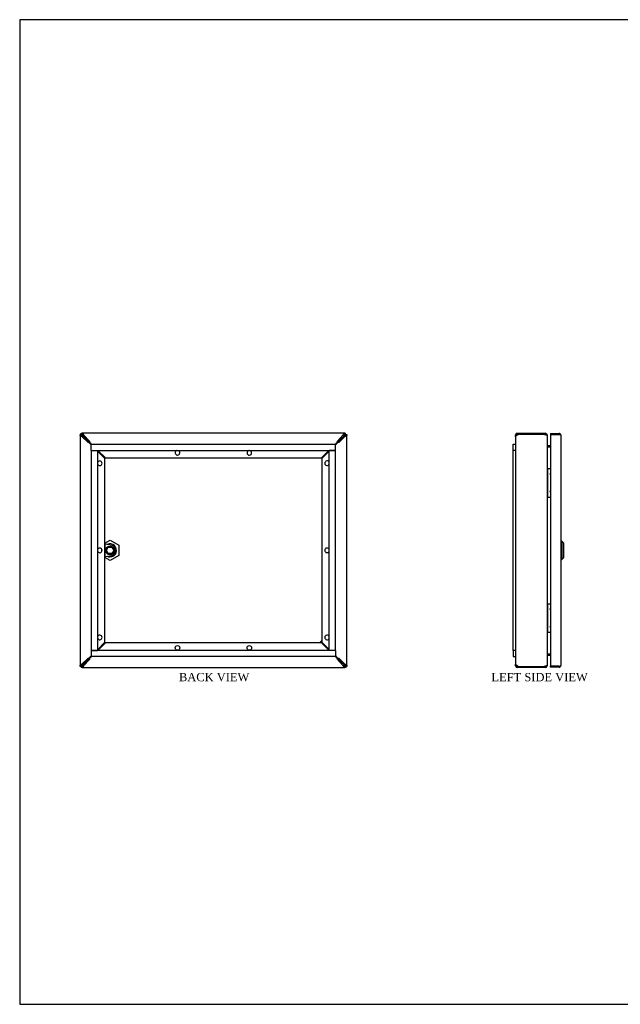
# Model space of a CAD drawing. Header units: inches. Extents: x 0.2 to 89.8, y -0.5 to 59.8.
# Tile 1 of 4: x 0.2 to 36.6, y 0.2 to 59.8. Entities that reach past the tile are written whole.
import ezdxf
from ezdxf.enums import TextEntityAlignment as Align

# ---------------------------------------------------------------- set-up
doc = ezdxf.new("R2010")
doc.units = ezdxf.units.IN
doc.header["$MEASUREMENT"] = 0
for name, color, linetype in [('COM56539-4', 7, 'Continuous'), ('COM56540-1', 7, 'Continuous'), ('COM71234-10', 7, 'Continuous'), ('Default', 7, 'Continuous'), ('GSK11134', 7, 'Continuous'), ('HNG14580-1', 7, 'Continuous'), ('LOK10007', 7, 'Continuous'), ('LOK10007CAM', 7, 'Continuous'), ('LOK10007NUT', 7, 'Continuous'), ('LOK10007SC', 7, 'Continuous'), ('STD26258', 7, 'Continuous')]:
    doc.layers.add(name, color=color, linetype=linetype)
doc.styles.add('SEACAD_Times_New_Roman', font='times.ttf')

# ---------------------------------------------------------------- blocks, each defined once
blk = doc.blocks.new('SE2')
at = {"layer": 'COM56539-4', "color": 7, "linetype": 'Continuous'}
for p, q in [((30.322, 34.636), (30.25, 34.636)), ((30.25, 34.535), (30.25, 34.636)), ((30.322, 34.602), (30.322, 34.636)), ((30.358, 34.744), (30.412, 34.744)), ((30.358, 34.672), (30.358, 34.744)), ((30.358, 34.672), (30.412, 34.672)), ((30.412, 34.744), (31.996, 34.744)), ((30.412, 34.672), (30.412, 34.744)), ((31.996, 34.672), (31.996, 34.744)), ((31.996, 34.744), (32.05, 34.744)), ((31.996, 34.672), (32.05, 34.672)), ((32.05, 34.672), (32.05, 34.744)), ((32.114, 34.636), (32.158, 34.636)), ((32.158, 34.636), (32.158, 34.615)), ((32.194, 33.922), (32.194, 33.994)), ((32.194, 33.994), (32.375, 33.994)), ((32.194, 21.376), (32.194, 21.304)), ((32.194, 21.304), (32.375, 21.304)), ((30.25, 20.662), (30.25, 20.763)), ((30.322, 20.662), (30.25, 20.662)), ((30.322, 20.662), (30.322, 20.696)), ((30.412, 20.626), (30.358, 20.626)), ((30.358, 20.626), (30.358, 20.554)), ((30.412, 20.554), (30.358, 20.554)), ((30.412, 20.626), (30.412, 20.554)), ((31.996, 20.554), (30.412, 20.554)), ((32.05, 20.626), (31.996, 20.626)), ((31.996, 20.626), (31.996, 20.554)), ((32.05, 20.554), (31.996, 20.554)), ((32.05, 20.626), (32.05, 20.554)), ((32.114, 20.662), (32.158, 20.662)), ((32.158, 20.684), (32.158, 20.662))]:
    blk.add_line(p, q, dxfattribs=at)
for centre, radius, start, end in [((30.358, 34.636), 0.108, 90, 180), ((30.358, 34.636), 0.036, 90, 180), ((32.05, 34.636), 0.108, 0, 90), ((32.05, 34.636), 0.036, 11.40808, 90), ((32.194, 34.03), 0.036, 180, 270), ((32.194, 21.268), 0.036, 90, 180), ((30.358, 20.662), 0.108, 180, 270), ((30.358, 20.662), 0.036, 180, 270), ((32.05, 20.662), 0.108, 270, 0), ((32.05, 20.662), 0.036, 270, 348.59191)]:
    blk.add_arc(centre, radius, start, end, dxfattribs=at)
at = {"layer": 'COM56540-1', "color": 7, "linetype": 'Continuous'}
for p, q in [((30.412, 34.672), (30.358, 34.621)), ((31.996, 34.672), (30.412, 34.672)), ((31.996, 34.672), (32.05, 34.651)), ((32.158, 34.615), (32.158, 20.684)), ((30.25, 34.535), (30.25, 20.763)), ((32.194, 33.922), (32.375, 33.922)), ((32.194, 21.376), (32.375, 21.376)), ((30.358, 20.678), (30.412, 20.626)), ((30.412, 20.626), (31.996, 20.626)), ((32.05, 20.648), (31.996, 20.626))]:
    blk.add_line(p, q, dxfattribs=at)
for centre, start, end in [((32.384, 34.046), 183.89637, 212.97352), ((32.384, 21.253), 147.02648, 176.10363)]:
    blk.add_arc(centre, 0.227, start, end, dxfattribs=at)
for points in [[(30.358, 34.621), (30.344, 34.614), (30.33, 34.607), (30.304, 34.592), (30.292, 34.585), (30.272, 34.571), (30.264, 34.564), (30.253, 34.55), (30.25, 34.542), (30.25, 34.535)], [(32.158, 34.615), (32.158, 34.618), (32.155, 34.621), (32.144, 34.627), (32.136, 34.63), (32.116, 34.636), (32.104, 34.639), (32.078, 34.645), (32.064, 34.648), (32.05, 34.651)], [(30.25, 20.763), (30.25, 20.756), (30.253, 20.749), (30.264, 20.735), (30.272, 20.728), (30.292, 20.713), (30.304, 20.706), (30.33, 20.692), (30.344, 20.685), (30.358, 20.678)], [(32.05, 20.648), (32.064, 20.651), (32.078, 20.654), (32.104, 20.66), (32.116, 20.663), (32.136, 20.669), (32.144, 20.672), (32.155, 20.678), (32.158, 20.681), (32.158, 20.684)]]:
    blk.add_open_spline(points, degree=3, knots=[0, 0, 0, 0, 0.25, 0.25, 0.5, 0.5, 0.75, 0.75, 1, 1, 1, 1], dxfattribs=at)
at = {"layer": 'COM71234-10', "color": 7, "linetype": 'Continuous'}
for p, q in [((32.375, 34.729), (32.375, 34.657)), ((32.375, 34.729), (32.892, 34.729)), ((32.375, 34.657), (32.375, 20.642)), ((32.375, 34.657), (32.892, 34.657)), ((32.892, 34.657), (32.375, 34.657)), ((32.892, 34.657), (32.892, 34.657)), ((32.943, 34.657), (32.892, 34.657)), ((32.892, 34.657), (32.98, 34.657)), ((32.943, 34.657), (32.98, 34.684)), ((33, 34.621), (33, 20.678)), ((33, 34.621), (33, 34.621)), ((33, 34.621), (33, 34.621)), ((33, 34.621), (33, 34.621)), ((32.375, 20.57), (32.375, 20.642)), ((32.892, 20.642), (32.375, 20.642)), ((32.375, 20.642), (32.892, 20.642)), ((32.892, 20.57), (32.375, 20.57)), ((32.892, 20.642), (32.892, 20.642)), ((32.892, 20.642), (32.943, 20.642)), ((32.892, 20.642), (32.98, 20.642)), ((32.943, 20.642), (32.98, 20.615)), ((33, 20.677), (33, 20.678)), ((33, 20.678), (33, 20.678)), ((33, 20.678), (33, 20.678))]:
    blk.add_line(p, q, dxfattribs=at)
for centre, radius, start, end in [((32.892, 34.621), 0.108, 35.52652, 90), ((32.892, 34.621), 0.036, 86.20979, 90), ((32.892, 34.621), 0.108, 0.21754, 35.52652), ((32.892, 34.621), 0.108, 0, 0.10085), ((32.892, 20.678), 0.036, 270, 273.79021), ((32.892, 20.678), 0.108, 270, 324.47348), ((32.892, 20.678), 0.108, 324.47348, 359.78246), ((32.892, 20.678), 0.108, 359.89915, 0)]:
    blk.add_arc(centre, radius, start, end, dxfattribs=at)
for points in [[(32.98, 34.657), (32.986, 34.651), (32.991, 34.645), (32.998, 34.633), (33, 34.627), (33, 34.621)], [(32.98, 20.642), (32.986, 20.648), (32.991, 20.654), (32.998, 20.666), (33, 20.672), (33, 20.678)]]:
    blk.add_open_spline(points, degree=3, knots=[0, 0, 0, 0, 0.5, 0.5, 1, 1, 1, 1], dxfattribs=at)
at = {"layer": 'GSK11134', "color": 7, "linetype": 'Continuous'}
for p, q in [((30.1, 34.069), (30.25, 34.069)), ((30.1, 33.694), (30.1, 34.069)), ((30.1, 21.591), (30.1, 33.694)), ((30.25, 33.694), (30.1, 33.694)), ((30.25, 33.694), (30.1, 33.694)), ((30.25, 21.591), (30.1, 21.591)), ((30.25, 21.591), (30.1, 21.591)), ((30.1, 21.591), (30.1, 21.216)), ((30.1, 21.216), (30.25, 21.216))]:
    blk.add_line(p, q, dxfattribs=at)
at = {"layer": 'HNG14580-1', "color": 7, "linetype": 'Continuous'}
for p, q in [((32.215, 32.61), (32.158, 32.61)), ((32.215, 30.878), (32.215, 32.61)), ((32.215, 32.61), (32.236, 32.61)), ((32.236, 32.61), (32.375, 32.61)), ((32.215, 30.878), (32.158, 30.878)), ((32.215, 30.878), (32.236, 30.878)), ((32.236, 30.878), (32.375, 30.878)), ((32.215, 24.42), (32.158, 24.42)), ((32.215, 22.688), (32.215, 24.42)), ((32.215, 24.42), (32.236, 24.42)), ((32.236, 24.42), (32.375, 24.42)), ((32.215, 22.688), (32.158, 22.688)), ((32.215, 22.688), (32.236, 22.688)), ((32.236, 22.688), (32.375, 22.688))]:
    blk.add_line(p, q, dxfattribs=at)
for centre in [(32.355, 32.276), (32.355, 31.213), (32.355, 24.086), (32.355, 23.023)]:
    blk.add_arc(centre, 0.022, 24.61998, 335.38002, dxfattribs=at)
at = {"layer": 'LOK10007', "color": 7, "linetype": 'Continuous'}
for p, q in [((33.06, 28.199), (33, 28.199)), ((33.06, 28.199), (33.06, 27.099)), ((33.16, 28.099), (33.06, 28.199)), ((33.16, 28.099), (33.16, 27.199)), ((33, 27.099), (33.06, 27.099)), ((33.06, 27.099), (33.16, 27.199))]:
    blk.add_line(p, q, dxfattribs=at)
blk = doc.blocks.new('SE3')
at = {"layer": 'COM56539-4', "color": 7, "linetype": 'Continuous'}
for p, q in [((3.966, 34.672), (3.966, 34.744)), ((3.966, 34.744), (4.017, 34.744)), ((3.966, 34.672), (4.017, 34.672)), ((19.91, 34.744), (4.017, 34.744)), ((4.017, 34.672), (4.017, 34.744)), ((4.023, 34.636), (4.037, 34.601)), ((4.037, 34.601), (4.569, 34.069)), ((4.103, 34.636), (4.454, 34.264)), ((19.89, 34.601), (19.354, 34.065)), ((19.474, 34.264), (19.825, 34.636)), ((19.89, 34.601), (19.904, 34.636)), ((19.91, 34.744), (19.962, 34.744)), ((19.91, 34.672), (19.91, 34.744)), ((19.91, 34.672), (19.962, 34.672)), ((19.962, 34.672), (19.962, 34.744)), ((4.479, 34.188), (4.542, 34.13)), ((4.562, 34.105), (4.598, 34.069)), ((19.329, 34.069), (19.365, 34.105)), ((19.386, 34.13), (19.448, 34.188)), ((4.973, 33.694), (5.423, 33.244)), ((18.505, 33.244), (18.954, 33.694)), ((5.423, 33.244), (18.505, 33.244)), ((5.423, 22.054), (4.959, 21.591)), ((18.505, 22.054), (5.423, 22.054)), ((18.968, 21.591), (18.505, 22.054)), ((4.037, 20.698), (4.569, 21.23)), ((4.454, 21.034), (4.103, 20.662)), ((4.542, 21.169), (4.479, 21.111)), ((4.584, 21.216), (4.562, 21.194)), ((19.365, 21.194), (19.343, 21.216)), ((19.89, 20.698), (19.354, 21.234)), ((19.448, 21.111), (19.386, 21.169)), ((19.825, 20.662), (19.474, 21.034)), ((3.966, 20.626), (3.966, 20.554)), ((4.017, 20.626), (3.966, 20.626)), ((4.017, 20.554), (3.966, 20.554)), ((4.017, 20.626), (4.017, 20.554)), ((4.017, 20.554), (19.91, 20.554)), ((4.037, 20.698), (4.023, 20.662)), ((19.904, 20.662), (19.89, 20.698)), ((19.962, 20.626), (19.91, 20.626)), ((19.91, 20.626), (19.91, 20.554)), ((19.962, 20.554), (19.91, 20.554)), ((19.962, 20.626), (19.962, 20.554))]:
    blk.add_line(p, q, dxfattribs=at)
for centre in [(9.789, 21.742), (14.138, 21.742)]:
    blk.add_circle(centre, 0.141, dxfattribs=at)
for centre, radius, start, end in [((5.234, 34.482), 0.81, 195.59394, 201.29091), ((4.395, 33.99), 0.203, 34.44938, 43.70761), ((19.532, 33.99), 0.203, 136.29239, 145.55062), ((18.693, 34.482), 0.81, 338.70909, 344.40606), ((9.789, 33.556), 0.141, 102.31907, 0), ((9.789, 33.556), 0.141, 0, 77.68093), ((14.138, 33.556), 0.141, 102.31907, 0), ((14.138, 33.556), 0.141, 0, 77.68093), ((5.234, 20.817), 0.81, 158.70909, 164.40606), ((4.395, 21.309), 0.203, 316.29239, 325.55062), ((19.532, 21.309), 0.203, 214.44938, 223.70761), ((18.693, 20.817), 0.81, 15.59394, 21.29091)]:
    blk.add_arc(centre, radius, start, end, dxfattribs=at)
for points in [[(4.023, 34.636), (4.02, 34.641), (4.017, 34.646), (4.011, 34.654), (4.008, 34.658), (4.002, 34.665), (3.999, 34.668), (3.993, 34.671), (3.99, 34.672), (3.987, 34.672)], [(4.017, 34.744), (4.024, 34.744), (4.031, 34.742), (4.046, 34.731), (4.053, 34.723), (4.067, 34.703), (4.074, 34.691), (4.088, 34.665), (4.096, 34.65), (4.103, 34.636)], [(4.017, 34.672), (4.024, 34.672), (4.031, 34.671), (4.046, 34.668), (4.053, 34.665), (4.067, 34.658), (4.074, 34.654), (4.088, 34.646), (4.096, 34.641), (4.103, 34.636)], [(19.825, 34.636), (19.832, 34.65), (19.839, 34.665), (19.853, 34.691), (19.86, 34.703), (19.875, 34.723), (19.882, 34.731), (19.896, 34.742), (19.903, 34.744), (19.91, 34.744)], [(19.825, 34.636), (19.832, 34.641), (19.839, 34.646), (19.853, 34.654), (19.86, 34.658), (19.875, 34.665), (19.882, 34.668), (19.896, 34.671), (19.903, 34.672), (19.91, 34.672)], [(19.94, 34.672), (19.937, 34.672), (19.934, 34.671), (19.928, 34.668), (19.925, 34.665), (19.919, 34.658), (19.916, 34.654), (19.91, 34.646), (19.907, 34.641), (19.904, 34.636)], [(3.987, 20.626), (3.99, 20.626), (3.993, 20.627), (3.999, 20.631), (4.002, 20.634), (4.008, 20.64), (4.011, 20.644), (4.017, 20.653), (4.02, 20.658), (4.023, 20.662)], [(4.103, 20.662), (4.096, 20.658), (4.088, 20.653), (4.074, 20.644), (4.067, 20.64), (4.053, 20.634), (4.046, 20.631), (4.031, 20.627), (4.024, 20.626), (4.017, 20.626)], [(4.103, 20.662), (4.096, 20.648), (4.088, 20.634), (4.074, 20.608), (4.067, 20.596), (4.053, 20.576), (4.046, 20.568), (4.031, 20.557), (4.024, 20.554), (4.017, 20.554)], [(19.91, 20.626), (19.903, 20.626), (19.896, 20.627), (19.882, 20.631), (19.875, 20.634), (19.86, 20.64), (19.853, 20.644), (19.839, 20.653), (19.832, 20.658), (19.825, 20.662)], [(19.91, 20.554), (19.903, 20.554), (19.896, 20.557), (19.882, 20.568), (19.875, 20.576), (19.86, 20.596), (19.853, 20.608), (19.839, 20.634), (19.832, 20.648), (19.825, 20.662)], [(19.904, 20.662), (19.907, 20.658), (19.91, 20.653), (19.916, 20.644), (19.919, 20.64), (19.925, 20.634), (19.928, 20.631), (19.934, 20.627), (19.937, 20.626), (19.94, 20.626)]]:
    blk.add_open_spline(points, degree=3, knots=[0, 0, 0, 0, 0.25, 0.25, 0.5, 0.5, 0.75, 0.75, 1, 1, 1, 1], dxfattribs=at)
at = {"layer": 'COM56540-1', "color": 7, "linetype": 'Continuous'}
for p, q in [((3.966, 34.672), (3.894, 34.672)), ((3.894, 34.621), (3.894, 34.672)), ((3.894, 34.621), (3.894, 20.678)), ((3.966, 34.621), (3.894, 34.621)), ((3.966, 34.621), (3.966, 34.672)), ((4.002, 34.615), (4.037, 34.601)), ((4.037, 34.601), (4.569, 34.069)), ((19.89, 34.601), (19.354, 34.065)), ((19.89, 34.601), (19.926, 34.615)), ((19.962, 34.672), (20.034, 34.672)), ((19.962, 34.672), (19.962, 34.621)), ((19.962, 34.621), (20.034, 34.621)), ((20.034, 34.672), (20.034, 34.621)), ((20.034, 20.678), (20.034, 34.621)), ((4.374, 34.184), (4.002, 34.535)), ((4.45, 34.159), (4.508, 34.096)), ((4.569, 34.04), (4.533, 34.076)), ((19.394, 34.076), (19.354, 34.036)), ((19.419, 34.096), (19.477, 34.159)), ((19.926, 34.535), (19.554, 34.184)), ((5.394, 33.215), (4.944, 33.665)), ((18.979, 33.661), (18.534, 33.215)), ((5.394, 22.083), (5.394, 33.215)), ((18.534, 33.215), (18.534, 22.083)), ((4.944, 21.634), (5.394, 22.083)), ((18.534, 22.083), (18.979, 21.638)), ((4.002, 20.763), (4.374, 21.114)), ((4.037, 20.698), (4.569, 21.23)), ((4.508, 21.202), (4.45, 21.14)), ((4.533, 21.223), (4.569, 21.259)), ((19.354, 21.263), (19.394, 21.223)), ((19.89, 20.698), (19.354, 21.234)), ((19.477, 21.14), (19.419, 21.202)), ((19.554, 21.114), (19.926, 20.763)), ((3.894, 20.626), (3.894, 20.678)), ((3.966, 20.678), (3.894, 20.678)), ((3.966, 20.626), (3.894, 20.626)), ((3.966, 20.626), (3.966, 20.678)), ((4.037, 20.698), (4.002, 20.684)), ((19.926, 20.684), (19.89, 20.698)), ((19.962, 20.678), (19.962, 20.626)), ((19.962, 20.678), (20.034, 20.678)), ((19.962, 20.626), (20.034, 20.626)), ((20.034, 20.678), (20.034, 20.626))]:
    blk.add_line(p, q, dxfattribs=at)
for centre, radius, start, end in [((4.156, 33.404), 0.81, 68.70909, 74.40606), ((4.644, 34.238), 0.196, 226.13368, 235.70933), ((19.283, 34.238), 0.196, 304.29067, 313.86632), ((19.771, 33.404), 0.81, 105.59394, 111.29091), ((5.082, 32.922), 0.141, 0, 167.68093), ((5.082, 32.922), 0.141, 192.31907, 0), ((18.846, 32.922), 0.141, 17.85211, 342.14789), ((5.082, 27.649), 0.141, 0, 167.68093), ((5.082, 27.649), 0.141, 192.31907, 0), ((18.846, 27.649), 0.141, 17.85211, 342.14789), ((5.082, 22.376), 0.141, 0, 167.68093), ((5.082, 22.376), 0.141, 192.31907, 0), ((18.846, 22.376), 0.141, 17.85211, 342.14789), ((4.156, 21.895), 0.81, 285.59394, 291.29091), ((4.644, 21.061), 0.196, 124.29067, 133.86632), ((19.283, 21.061), 0.196, 46.13368, 55.70933), ((19.771, 21.895), 0.81, 248.70909, 254.40606)]:
    blk.add_arc(centre, radius, start, end, dxfattribs=at)
for points in [[(4.002, 34.535), (3.988, 34.542), (3.973, 34.55), (3.947, 34.564), (3.935, 34.571), (3.915, 34.585), (3.907, 34.592), (3.896, 34.607), (3.894, 34.614), (3.894, 34.621)], [(3.966, 34.651), (3.966, 34.648), (3.967, 34.645), (3.97, 34.639), (3.973, 34.636), (3.98, 34.63), (3.984, 34.627), (3.992, 34.621), (3.997, 34.618), (4.002, 34.615)], [(4.002, 34.535), (3.997, 34.542), (3.992, 34.55), (3.984, 34.564), (3.98, 34.571), (3.973, 34.585), (3.97, 34.592), (3.967, 34.607), (3.966, 34.614), (3.966, 34.621)], [(19.926, 34.615), (19.93, 34.618), (19.935, 34.621), (19.944, 34.627), (19.948, 34.63), (19.954, 34.636), (19.957, 34.639), (19.961, 34.645), (19.962, 34.648), (19.962, 34.651)], [(19.962, 34.621), (19.962, 34.614), (19.961, 34.607), (19.957, 34.592), (19.954, 34.585), (19.948, 34.571), (19.944, 34.564), (19.935, 34.55), (19.93, 34.542), (19.926, 34.535)], [(20.034, 34.621), (20.034, 34.614), (20.031, 34.607), (20.02, 34.592), (20.012, 34.585), (19.992, 34.571), (19.98, 34.564), (19.954, 34.55), (19.94, 34.542), (19.926, 34.535)], [(3.894, 20.678), (3.894, 20.685), (3.896, 20.692), (3.907, 20.706), (3.915, 20.713), (3.935, 20.728), (3.947, 20.735), (3.973, 20.749), (3.988, 20.756), (4.002, 20.763)], [(3.966, 20.678), (3.966, 20.685), (3.967, 20.692), (3.97, 20.706), (3.973, 20.713), (3.98, 20.728), (3.984, 20.735), (3.992, 20.749), (3.997, 20.756), (4.002, 20.763)], [(4.002, 20.684), (3.997, 20.681), (3.992, 20.678), (3.984, 20.672), (3.98, 20.669), (3.973, 20.663), (3.97, 20.66), (3.967, 20.654), (3.966, 20.651), (3.966, 20.648)], [(19.926, 20.763), (19.93, 20.756), (19.935, 20.749), (19.944, 20.735), (19.948, 20.728), (19.954, 20.713), (19.957, 20.706), (19.961, 20.692), (19.962, 20.685), (19.962, 20.678)], [(19.926, 20.763), (19.94, 20.756), (19.954, 20.749), (19.98, 20.735), (19.992, 20.728), (20.012, 20.713), (20.02, 20.706), (20.031, 20.692), (20.034, 20.685), (20.034, 20.678)], [(19.962, 20.648), (19.962, 20.651), (19.961, 20.654), (19.957, 20.66), (19.954, 20.663), (19.948, 20.669), (19.944, 20.672), (19.935, 20.678), (19.93, 20.681), (19.926, 20.684)]]:
    blk.add_open_spline(points, degree=3, knots=[0, 0, 0, 0, 0.25, 0.25, 0.5, 0.5, 0.75, 0.75, 1, 1, 1, 1], dxfattribs=at)
at = {"layer": 'COM71234-10', "color": 7, "linetype": 'Continuous'}
for p, q in [((3.966, 34.657), (3.981, 34.657)), ((3.981, 34.672), (3.981, 34.657)), ((3.981, 34.629), (3.981, 34.657)), ((3.981, 34.657), (4.009, 34.657)), ((3.981, 34.657), (4.017, 34.621)), ((4.016, 34.621), (3.981, 34.657)), ((4.017, 34.621), (4.016, 34.621)), ((4.017, 34.621), (4.017, 34.621)), ((19.91, 34.621), (19.945, 34.657)), ((19.946, 34.657), (19.91, 34.621)), ((19.91, 34.621), (19.91, 34.621)), ((19.91, 34.621), (19.91, 34.621)), ((19.918, 34.657), (19.946, 34.657)), ((19.946, 34.672), (19.946, 34.657)), ((19.946, 34.657), (19.946, 34.629)), ((19.962, 34.657), (19.946, 34.657)), ((3.966, 20.642), (3.981, 20.642)), ((3.981, 20.642), (4.016, 20.678)), ((4.017, 20.678), (3.981, 20.642)), ((3.981, 20.642), (3.981, 20.669)), ((4.009, 20.642), (3.981, 20.642)), ((3.981, 20.626), (3.981, 20.642)), ((4.016, 20.678), (4.017, 20.678)), ((4.017, 20.678), (4.017, 20.678)), ((19.91, 20.678), (19.91, 20.678)), ((19.91, 20.678), (19.91, 20.678)), ((19.945, 20.642), (19.91, 20.678)), ((19.91, 20.678), (19.946, 20.642)), ((19.946, 20.642), (19.918, 20.642)), ((19.946, 20.67), (19.946, 20.642)), ((19.946, 20.626), (19.946, 20.642)), ((19.962, 20.642), (19.946, 20.642))]:
    blk.add_line(p, q, dxfattribs=at)
at = {"layer": 'GSK11134', "color": 7, "linetype": 'Continuous'}
for p, q in [((4.569, 33.694), (4.569, 34.069)), ((4.569, 34.069), (19.354, 34.069)), ((19.354, 33.694), (19.354, 34.069)), ((4.569, 33.694), (4.944, 33.694)), ((4.569, 33.694), (4.569, 21.591)), ((4.569, 33.694), (19.354, 33.694)), ((4.944, 33.694), (4.944, 21.591)), ((18.979, 21.591), (18.979, 33.694)), ((19.354, 33.694), (18.979, 33.694)), ((19.354, 21.591), (19.354, 33.694)), ((4.569, 21.591), (4.944, 21.591)), ((19.354, 21.591), (4.569, 21.591)), ((4.569, 21.591), (4.569, 21.216)), ((19.354, 21.591), (18.979, 21.591)), ((19.354, 21.591), (19.354, 21.216)), ((19.354, 21.216), (4.569, 21.216))]:
    blk.add_line(p, q, dxfattribs=at)
at = {"layer": 'LOK10007', "color": 7, "linetype": 'Continuous'}
blk.add_line((5.705, 27.257), (5.705, 27.326), dxfattribs=at)
for radius, start, end in [(0.392, 270, 116.45467), (0.393, 244.27914, 270)]:
    blk.add_arc((5.705, 27.649), radius, start, end, dxfattribs=at)
at = {"layer": 'LOK10007CAM', "color": 7, "linetype": 'Continuous'}
for p, q in [((5.394, 28.023), (5.403, 28.023)), ((5.403, 27.273), (5.403, 28.023)), ((5.819, 27.95), (5.403, 28.023)), ((5.212, 27.597), (5.212, 27.701)), ((5.394, 27.273), (5.403, 27.273)), ((5.403, 27.273), (5.819, 27.345))]:
    blk.add_line(p, q, dxfattribs=at)
blk.add_arc((5.766, 27.648), 0.307, 279.91857, 80.08143, dxfattribs=at)
at = {"layer": 'LOK10007NUT', "color": 7, "linetype": 'Continuous'}
for p, q in [((5.394, 28.082), (5.705, 28.261)), ((5.705, 28.261), (6.235, 27.955)), ((6.235, 27.955), (6.235, 27.343)), ((5.705, 27.037), (5.394, 27.217)), ((6.235, 27.343), (5.705, 27.037))]:
    blk.add_line(p, q, dxfattribs=at)
at = {"layer": 'LOK10007SC', "color": 7, "linetype": 'Continuous'}
for p, q in [((5.482, 27.649), (5.594, 27.842)), ((5.594, 27.457), (5.482, 27.649)), ((5.594, 27.842), (5.816, 27.842)), ((5.816, 27.457), (5.594, 27.457)), ((5.816, 27.842), (5.927, 27.649)), ((5.927, 27.649), (5.816, 27.457))]:
    blk.add_line(p, q, dxfattribs=at)
blk.add_circle((5.705, 27.649), 0.263, dxfattribs=at)
at = {"layer": 'STD26258', "color": 7, "linetype": 'Continuous'}
for radius, start, end in [(0.156, 103.69775, 166.11346), (0.125, 107.21751, 162.5424), (0.125, 305.69413, 324.63447), (0.156, 307.56716, 322.69441)]:
    blk.add_arc((18.571, 22.017), radius, start, end, dxfattribs=at)
blk = doc.blocks.new('BORDER')
at = {"layer": 'Default', "color": 7, "linetype": 'Continuous'}
for p, q in [((0, 27.86), (-41.86, 27.86)), ((-41.86, 27.86), (-41.86, 0)), ((-41.86, 0), (0, 0))]:
    blk.add_line(p, q, dxfattribs=at)

msp = doc.modelspace()

# ---------------------------------------------------------------- block references
at = {"layer": 'Default', "color": 7, "xscale": 2.14, "yscale": 2.14, "zscale": 2.14}
msp.add_blockref('BORDER', (89.818, 0.161), dxfattribs=at)
at = {"layer": 'Default'}
for name in ['SE3', 'SE2']:
    msp.add_blockref(name, (0, 0), dxfattribs=at)

# ---------------------------------------------------------------- texts
at = {"layer": 'Default', "color": 7, "linetype": 'Continuous', "style": 'SEACAD_Times_New_Roman'}
for s, p in [('BACK VIEW', (9.878, 20.224)), ('LEFT SIDE VIEW', (28.792, 20.224))]:
    msp.add_text(s, height=0.5, dxfattribs=at).set_placement(p, align=Align.TOP_LEFT)

doc.saveas('drawing.dxf')
